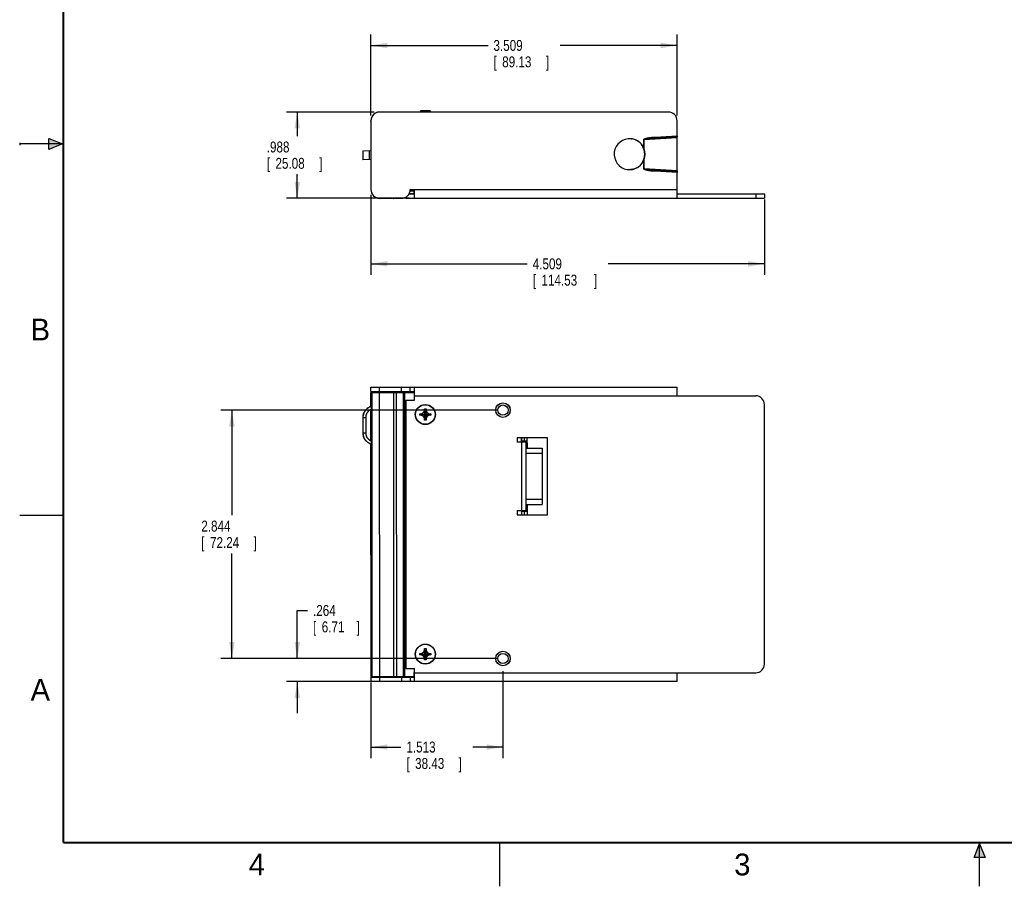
# Model space of a CAD drawing. Header units: inches. Extents: x 0 to 22, y 0 to 17.
# Tile 1 of 9: x 0 to 11.3, y 0 to 9.9. Entities that reach past the tile are written whole.
import ezdxf

# ---------------------------------------------------------------- set-up
doc = ezdxf.new("R2010")
doc.units = ezdxf.units.IN
doc.header["$LTSCALE"] = 1.21
doc.header["$MEASUREMENT"] = 0
doc.layers.get('0').update_dxf_attribs({"linetype": 'CONTINUOUS'})
doc.layers.add('DIMENSIONS', color=7, linetype='CONTINUOUS')
doc.styles.get("Standard").update_dxf_attribs({"font": 'txt', "width": 0.8})
doc.dimstyles.new('DIMSTYLE_1', dxfattribs={"dimtxt": 0.125, "dimasz": 0.1875, "dimexe": 0.18, "dimexo": 0.0625, "dimgap": 0.09, "dimtad": 0, "dimtih": 1, "dimtoh": 1, "dimdec": 3, "dimzin": 4, "dimdsep": 46, "dimtxsty": 'STANDARD', "dimblk": '_FILLED', "dimblk1": '_FILLED', "dimblk2": '_FILLED', "dimcen": 0.09, "dimadec": 0, "dimazin": 0, "dimtp": 0.01, "dimtm": 0.01, "dimtfac": 1, "dimtdec": 3, "dimtofl": 0, "dimtmove": 0, "dimatfit": 3, "dimldrblk": '_FILLED', "dimfxl": 1, "dimtolj": 1, "dimtzin": 4, "dimarcsym": 0})

# ---------------------------------------------------------------- blocks, each defined once
blk = doc.blocks.new('_FILLED')
at = {"color": 0, "linetype": 'BYBLOCK'}
blk.add_solid([(0, 0), (-1, 0.167), (-1, -0.167)], dxfattribs=at)
blk = doc.blocks.new('*D1')
at = {"layer": 'DIMENSIONS', "color": 2, "linetype": 'CONTINUOUS'}
for p, q in [((4.025, 8.828), (4.025, 9.753)), ((7.534, 8.828), (7.534, 9.753)), ((4.025, 9.628), (5.367, 9.628)), ((7.534, 9.628), (6.192, 9.628))]:
    blk.add_line(p, q, dxfattribs=at)
at = {"layer": 'DIMENSIONS', "color": 2, "linetype": 'CONTINUOUS', "xscale": 0.1875, "yscale": 0.1875, "zscale": 0.1875, "rotation": 180}
blk.add_blockref('_FILLED', (4.025, 9.628), dxfattribs=at)
at = {"layer": 'DIMENSIONS', "color": 2, "linetype": 'CONTINUOUS', "xscale": 0.1875, "yscale": 0.1875, "zscale": 0.1875}
blk.add_blockref('_FILLED', (7.534, 9.628), dxfattribs=at)
at = {"layer": 'DIMENSIONS', "color": 2, "linetype": 'CONTINUOUS', "width": 0.8}
for s, p in [('3.509', (5.429, 9.566)), ('[', (5.429, 9.378)), ('89.13', (5.529, 9.378)), (']', (6.029, 9.378))]:
    blk.add_text(s, height=0.125, dxfattribs=at).set_placement(p)
blk = doc.blocks.new('*D2')
at = {"layer": 'DIMENSIONS', "color": 2, "linetype": 'CONTINUOUS'}
for p, q in [((4.025, 7.916), (4.025, 7.003)), ((8.534, 7.866), (8.534, 7.003)), ((4.025, 7.128), (5.817, 7.128)), ((8.534, 7.128), (6.742, 7.128))]:
    blk.add_line(p, q, dxfattribs=at)
at = {"layer": 'DIMENSIONS', "color": 2, "linetype": 'CONTINUOUS', "xscale": 0.1875, "yscale": 0.1875, "zscale": 0.1875, "rotation": 180}
blk.add_blockref('_FILLED', (4.025, 7.128), dxfattribs=at)
at = {"layer": 'DIMENSIONS', "color": 2, "linetype": 'CONTINUOUS', "xscale": 0.1875, "yscale": 0.1875, "zscale": 0.1875}
blk.add_blockref('_FILLED', (8.534, 7.128), dxfattribs=at)
at = {"layer": 'DIMENSIONS', "color": 2, "linetype": 'CONTINUOUS', "width": 0.8}
for s, p in [('4.509', (5.879, 7.065)), ('[', (5.879, 6.878)), ('114.53', (5.979, 6.878)), (']', (6.579, 6.878))]:
    blk.add_text(s, height=0.125, dxfattribs=at).set_placement(p)
blk = doc.blocks.new('*D3')
at = {"layer": 'DIMENSIONS', "color": 2, "linetype": 'CONTINUOUS'}
for p, q in [((4.062, 8.866), (3.056, 8.866)), ((3.181, 8.866), (3.181, 8.591)), ((3.181, 7.878), (3.181, 8.153)), ((4.462, 7.878), (3.056, 7.878))]:
    blk.add_line(p, q, dxfattribs=at)
at = {"layer": 'DIMENSIONS', "color": 2, "linetype": 'CONTINUOUS', "xscale": 0.1875, "yscale": 0.1875, "zscale": 0.1875}
for p, rotation in [((3.181, 8.866), 90), ((3.181, 7.878), 270)]:
    blk.add_blockref('_FILLED', p, dxfattribs=dict(at, rotation=rotation))
at = {"layer": 'DIMENSIONS', "color": 2, "linetype": 'CONTINUOUS', "width": 0.8}
for s, p in [('.988', (2.831, 8.403)), ('[', (2.831, 8.216)), (']', (3.431, 8.216)), ('25.08', (2.931, 8.216))]:
    blk.add_text(s, height=0.125, dxfattribs=at).set_placement(p)
blk = doc.blocks.new('*D4')
at = {"layer": 'DIMENSIONS', "color": 2, "linetype": 'CONTINUOUS'}
for p, q in [((3.181, 2.608), (3.181, 3.158)), ((3.181, 3.158), (3.298, 3.158)), ((5.475, 2.608), (3.056, 2.608)), ((4.462, 2.344), (3.056, 2.344)), ((3.181, 2.344), (3.181, 1.984))]:
    blk.add_line(p, q, dxfattribs=at)
at = {"layer": 'DIMENSIONS', "color": 2, "linetype": 'CONTINUOUS', "xscale": 0.1875, "yscale": 0.1875, "zscale": 0.1875}
for p, rotation in [((3.181, 2.608), 270), ((3.181, 2.344), 90)]:
    blk.add_blockref('_FILLED', p, dxfattribs=dict(at, rotation=rotation))
at = {"layer": 'DIMENSIONS', "color": 2, "linetype": 'CONTINUOUS', "width": 0.8}
for s, p in [('.264', (3.361, 3.096)), ('[', (3.361, 2.908)), ('6.71', (3.461, 2.908)), (']', (3.861, 2.908))]:
    blk.add_text(s, height=0.125, dxfattribs=at).set_placement(p)
blk = doc.blocks.new('*D5')
at = {"layer": 'DIMENSIONS', "color": 2, "linetype": 'CONTINUOUS'}
for p, q in [((5.475, 5.452), (2.306, 5.452)), ((2.431, 5.452), (2.431, 4.249)), ((2.431, 2.608), (2.431, 3.812)), ((5.475, 2.608), (2.306, 2.608))]:
    blk.add_line(p, q, dxfattribs=at)
at = {"layer": 'DIMENSIONS', "color": 2, "linetype": 'CONTINUOUS', "xscale": 0.1875, "yscale": 0.1875, "zscale": 0.1875}
for p, rotation in [((2.431, 5.452), 90), ((2.431, 2.608), 270)]:
    blk.add_blockref('_FILLED', p, dxfattribs=dict(at, rotation=rotation))
at = {"layer": 'DIMENSIONS', "color": 2, "linetype": 'CONTINUOUS', "width": 0.8}
for s, p in [('2.844', (2.081, 4.062)), ('[', (2.081, 3.874)), ('72.24', (2.181, 3.874)), (']', (2.681, 3.874))]:
    blk.add_text(s, height=0.125, dxfattribs=at).set_placement(p)
blk = doc.blocks.new('*D6')
at = {"layer": 'DIMENSIONS', "color": 2, "linetype": 'CONTINUOUS'}
for p, q in [((5.538, 2.462), (5.538, 1.469)), ((4.025, 2.332), (4.025, 1.469)), ((4.025, 1.594), (4.369, 1.594)), ((5.538, 1.594), (5.194, 1.594))]:
    blk.add_line(p, q, dxfattribs=at)
at = {"layer": 'DIMENSIONS', "color": 2, "linetype": 'CONTINUOUS', "xscale": 0.1875, "yscale": 0.1875, "zscale": 0.1875, "rotation": 180}
blk.add_blockref('_FILLED', (4.025, 1.594), dxfattribs=at)
at = {"layer": 'DIMENSIONS', "color": 2, "linetype": 'CONTINUOUS', "xscale": 0.1875, "yscale": 0.1875, "zscale": 0.1875}
blk.add_blockref('_FILLED', (5.538, 1.594), dxfattribs=at)
at = {"layer": 'DIMENSIONS', "color": 2, "linetype": 'CONTINUOUS', "width": 0.8}
for s, p in [('1.513', (4.431, 1.532)), ('[', (4.431, 1.344)), ('38.43', (4.531, 1.344)), (']', (5.031, 1.344))]:
    blk.add_text(s, height=0.125, dxfattribs=at).set_placement(p)

msp = doc.modelspace()

# ---------------------------------------------------------------- hatches: boundary and pattern name
at = {"linetype": 'CONTINUOUS'}
for points in [[(0.3337, 8.5625), (0.49, 8.5), (0.3337, 8.4375)], [(10.9375, 0.3287), (11, 0.485), (11.0625, 0.3287)]]:
    msp.add_hatch(color=2, dxfattribs=at).paths.add_polyline_path(points)

# ---------------------------------------------------------------- linework, layer by layer
at = {"color": 7, "linetype": 'CONTINUOUS'}
for p, q in [((7.4339, 8.8655), (4.1249, 8.8655)), ((4.5919, 8.878), (4.5919, 8.8655)), ((4.7039, 8.878), (4.5919, 8.878)), ((4.7039, 8.878), (4.7039, 8.8655)), ((4.0249, 8.7557), (4.0247, 8.7638)), ((4.0247, 8.7638), (4.0249, 8.7638)), ((4.0249, 8.7655), (4.0249, 7.978)), ((7.5339, 8.593), (7.5339, 8.7655)), ((7.2802, 8.579), (7.5339, 8.593)), ((7.2802, 8.579), (7.2808, 8.569)), ((7.2808, 8.569), (7.5339, 8.583)), ((7.5337, 8.586), (7.5339, 8.583)), ((7.0456, 8.5507), (7.0399, 8.5525)), ((7.1531, 8.4491), (7.1531, 8.5521)), ((7.1546, 8.5521), (7.5339, 8.5731)), ((7.1546, 8.4451), (7.1546, 8.5521)), ((7.5339, 8.193), (7.5339, 8.5731)), ((4.0249, 8.4209), (3.9309, 8.4192)), ((3.9309, 8.4192), (3.9326, 8.3192)), ((4.0093, 8.3206), (4.0075, 8.4206)), ((7.1539, 8.4471), (7.1499, 8.4471)), ((4.0249, 8.3209), (3.9326, 8.3192)), ((7.1539, 8.319), (7.1499, 8.319)), ((7.1531, 8.2139), (7.1531, 8.317)), ((7.1546, 8.2139), (7.1546, 8.321)), ((7.1531, 8.2139), (7.1546, 8.2139)), ((7.5339, 8.193), (7.1546, 8.2139)), ((7.2802, 8.187), (7.2808, 8.197)), ((7.5339, 8.173), (7.2802, 8.187)), ((7.5339, 8.183), (7.2808, 8.197)), ((7.5339, 8.183), (7.5337, 8.1801)), ((7.5339, 7.878), (7.5339, 8.173)), ((4.4614, 7.928), (4.5249, 7.928)), ((4.4638, 7.9325), (4.5197, 7.9325)), ((4.4739, 7.9645), (4.5197, 7.9645)), ((4.4749, 7.978), (7.5339, 7.978)), ((4.5197, 7.9325), (4.5197, 7.9645)), ((4.5249, 7.9645), (4.5197, 7.9645)), ((4.5249, 7.9325), (4.5197, 7.9325)), ((4.5229, 7.9645), (4.5229, 7.978)), ((4.5229, 7.928), (4.5229, 7.9325)), ((4.5249, 7.878), (4.5249, 7.978)), ((7.5339, 7.928), (8.5339, 7.928)), ((8.4339, 7.928), (8.4339, 7.878)), ((8.5339, 7.928), (8.5339, 7.878)), ((4.1247, 7.8775), (4.1247, 7.878)), ((4.2833, 7.8775), (4.1247, 7.8775)), ((4.1249, 7.878), (4.3749, 7.878)), ((4.2833, 7.8775), (4.2833, 7.878)), ((4.4249, 7.8915), (4.4249, 7.878)), ((4.4249, 7.878), (8.5339, 7.878)), ((4.0247, 5.6555), (4.5249, 5.6558)), ((4.0247, 5.6555), (4.0248, 5.5022)), ((4.0248, 5.5022), (4.0247, 5.6555)), ((4.0249, 5.6663), (4.0249, 5.7163)), ((4.0249, 5.7163), (7.5339, 5.7163)), ((4.0249, 5.6663), (4.5249, 5.6663)), ((4.0406, 2.4035), (4.0387, 5.6555)), ((4.1266, 2.4036), (4.1247, 5.6556)), ((4.1249, 5.6663), (4.1249, 5.7163)), ((4.2833, 5.6557), (4.2852, 2.4037)), ((4.3141, 5.6557), (4.316, 2.4037)), ((4.3749, 5.6663), (4.3749, 5.7163)), ((4.3925, 5.6557), (4.3944, 2.4037)), ((4.4079, 5.6557), (4.4098, 2.4037)), ((4.4749, 5.6663), (4.4749, 5.7163)), ((4.5197, 5.6558), (4.5197, 5.6098)), ((4.5249, 5.5663), (4.5249, 5.7163)), ((7.5339, 5.6163), (7.5339, 5.7163)), ((4.4249, 5.5663), (4.4249, 2.4943)), ((4.4249, 5.5663), (4.5249, 5.5663)), ((4.5249, 5.6098), (4.5197, 5.6098)), ((4.5249, 5.6163), (8.4339, 5.6163)), ((4.0093, 5.4869), (4.0075, 5.4869)), ((4.0248, 5.4587), (4.025, 5.1003)), ((4.025, 5.1003), (4.0248, 5.4587)), ((4.0325, 5.5232), (4.0308, 5.5232)), ((4.031, 5.098), (4.0308, 5.4611)), ((4.0328, 5.0358), (4.0325, 5.5232)), ((4.6018, 5.4112), (4.6253, 5.4248)), ((4.6253, 5.4248), (4.6388, 5.4482)), ((4.6253, 5.3797), (4.6704, 5.4248)), ((4.6704, 5.3797), (4.6253, 5.4248)), ((4.6388, 5.4662), (4.6568, 5.4663)), ((4.6388, 5.4482), (4.6388, 5.4662)), ((4.6569, 5.3383), (4.6388, 5.4662)), ((4.6569, 5.3563), (4.6388, 5.4482)), ((4.6389, 5.3382), (4.6568, 5.4663)), ((4.6389, 5.3562), (4.6568, 5.4483)), ((4.6568, 5.4663), (4.6568, 5.4483)), ((4.6568, 5.4483), (4.6704, 5.4248)), ((4.6704, 5.4248), (4.6938, 5.4113)), ((8.5339, 2.5443), (8.5339, 5.5163)), ((3.9309, 5.3669), (3.9646, 5.367)), ((3.9309, 5.3669), (3.931, 5.1919)), ((3.9326, 5.3669), (3.9327, 5.192)), ((3.9646, 5.367), (3.9647, 5.192)), ((4.5839, 5.3932), (4.5838, 5.4112)), ((4.5838, 5.4112), (4.7119, 5.3933)), ((4.5838, 5.4112), (4.6018, 5.4112)), ((4.5839, 5.3932), (4.7118, 5.4113)), ((4.6019, 5.3932), (4.5839, 5.3932)), ((4.6018, 5.4112), (4.6939, 5.3933)), ((4.6019, 5.3932), (4.6938, 5.4113)), ((4.6253, 5.3797), (4.6019, 5.3932)), ((4.6389, 5.3562), (4.6253, 5.3797)), ((4.6389, 5.3382), (4.6389, 5.3562)), ((4.6569, 5.3383), (4.6389, 5.3382)), ((4.6704, 5.3797), (4.6569, 5.3563)), ((4.6569, 5.3563), (4.6569, 5.3383)), ((4.6939, 5.3933), (4.6704, 5.3797)), ((4.6938, 5.4113), (4.7118, 5.4113)), ((4.7119, 5.3933), (4.6939, 5.3933)), ((4.7118, 5.4113), (4.7119, 5.3933)), ((3.931, 5.1919), (3.9647, 5.192)), ((5.6999, 5.1343), (5.6999, 5.0843)), ((6.0499, 5.1343), (5.6999, 5.1343)), ((5.7999, 5.0843), (5.6999, 5.0843)), ((5.7493, 5.1343), (5.7493, 5.0843)), ((5.7493, 5.1305), (5.7509, 5.1305)), ((5.7499, 5.0843), (5.7499, 4.3043)), ((5.7509, 5.1305), (5.7509, 5.1343)), ((5.7509, 5.1305), (5.752, 5.1295)), ((5.752, 5.0843), (5.752, 5.1343)), ((5.817, 5.0976), (5.752, 5.0975)), ((5.784, 5.0843), (5.784, 5.1343)), ((5.785, 5.0843), (5.785, 5.1343)), ((5.7895, 5.0975), (5.8171, 5.0741)), ((5.7999, 5.0843), (5.7999, 4.3043)), ((5.8171, 5.017), (5.817, 5.1343)), ((6.0499, 4.2543), (6.0499, 5.1343)), ((4.0078, 5.0721), (4.0095, 5.0721)), ((4.025, 5.0568), (4.0255, 4.2673)), ((4.0255, 4.2673), (4.0251, 5.0568)), ((4.0311, 5.0358), (4.0328, 5.0358)), ((5.7999, 5.0701), (5.8171, 5.0701)), ((5.8171, 5.0657), (5.7999, 5.0656)), ((5.7999, 5.0169), (5.9854, 5.017)), ((5.9854, 5.017), (5.9858, 4.3723)), ((5.7999, 4.9579), (5.9854, 4.958)), ((5.7999, 4.4311), (5.9857, 4.4313)), ((5.6999, 4.3043), (5.6999, 4.2543)), ((5.6999, 4.3043), (5.7999, 4.3043)), ((5.7498, 4.3043), (5.7498, 4.2543)), ((5.7525, 4.2543), (5.7525, 4.3043)), ((5.8175, 4.2916), (5.7525, 4.2915)), ((5.7845, 4.2543), (5.7845, 4.3043)), ((5.7855, 4.2543), (5.7855, 4.3043)), ((5.79, 4.2915), (5.8175, 4.3151)), ((5.7999, 4.3721), (5.9858, 4.3723)), ((5.8175, 4.3235), (5.7999, 4.3234)), ((5.7999, 4.319), (5.8175, 4.319)), ((5.8175, 4.2543), (5.8175, 4.3722)), ((4.0249, 3.7933), (4.0249, 4.2673)), ((4.0362, 4.2673), (4.0249, 4.2673)), ((4.0279, 4.2765), (4.028, 4.2673)), ((4.0362, 4.2765), (4.0279, 4.2765)), ((4.0365, 3.7825), (4.0362, 4.2765)), ((5.6999, 4.2543), (6.0499, 4.2543)), ((5.7498, 4.2585), (5.7514, 4.2585)), ((5.7514, 4.2585), (5.7525, 4.2595)), ((5.7514, 4.2585), (5.7514, 4.2543)), ((4.0365, 3.7933), (4.0249, 3.7933)), ((4.0258, 3.7933), (4.0266, 2.4035)), ((4.0266, 2.4035), (4.0258, 3.7933)), ((4.0282, 3.7933), (4.0282, 3.7825)), ((4.0282, 3.7825), (4.0365, 3.7825)), ((4.6388, 2.7222), (4.6568, 2.7223)), ((4.6569, 2.5943), (4.6388, 2.7222)), ((4.6388, 2.7042), (4.6388, 2.7222)), ((4.6389, 2.5942), (4.6568, 2.7223)), ((4.6568, 2.7223), (4.6568, 2.7043)), ((4.5839, 2.6492), (4.5838, 2.6672)), ((4.5838, 2.6672), (4.7119, 2.6493)), ((4.5838, 2.6672), (4.6018, 2.6672)), ((4.5839, 2.6492), (4.7118, 2.6673)), ((4.6019, 2.6492), (4.5839, 2.6492)), ((4.6018, 2.6672), (4.6253, 2.6808)), ((4.6018, 2.6672), (4.6939, 2.6493)), ((4.6019, 2.6492), (4.6938, 2.6673)), ((4.6253, 2.6357), (4.6019, 2.6492)), ((4.6253, 2.6808), (4.6388, 2.7042)), ((4.6253, 2.6808), (4.6704, 2.6357)), ((4.6253, 2.6357), (4.6704, 2.6808)), ((4.6389, 2.6122), (4.6253, 2.6357)), ((4.6569, 2.6123), (4.6388, 2.7042)), ((4.6389, 2.6122), (4.6568, 2.7043)), ((4.6389, 2.5942), (4.6389, 2.6122)), ((4.6568, 2.7043), (4.6704, 2.6808)), ((4.6704, 2.6357), (4.6569, 2.6123)), ((4.6569, 2.6123), (4.6569, 2.5943)), ((4.6704, 2.6808), (4.6938, 2.6673)), ((4.6939, 2.6493), (4.6704, 2.6357)), ((4.6938, 2.6673), (4.7118, 2.6673)), ((4.7119, 2.6493), (4.6939, 2.6493)), ((4.7118, 2.6673), (4.7119, 2.6493)), ((4.4249, 2.4943), (4.5249, 2.4943)), ((4.5249, 2.3443), (4.5249, 2.4943)), ((4.6569, 2.5943), (4.6389, 2.5942)), ((4.0249, 2.3943), (4.0249, 2.3443)), ((4.0249, 2.3943), (4.5249, 2.3943)), ((4.0266, 2.4035), (4.5249, 2.4038)), ((4.1249, 2.3943), (4.1249, 2.3443)), ((4.3749, 2.3943), (4.3749, 2.3443)), ((4.4749, 2.3943), (4.4749, 2.3443)), ((4.5216, 2.4038), (4.5216, 2.4498)), ((4.5249, 2.4498), (4.5216, 2.4498)), ((4.5249, 2.4443), (8.4339, 2.4443)), ((7.5339, 2.3443), (7.5339, 2.4443)), ((7.5339, 2.3443), (4.0249, 2.3443))]:
    msp.add_line(p, q, dxfattribs=at)
at = {"color": 2, "linetype": 'CONTINUOUS'}
for p, q in [((0, 8.515), (0, 8.485)), ((0.49, 8.5), (0, 8.5)), ((0.3337, 8.4375), (0.3337, 8.5625)), ((0.3337, 8.5625), (0.49, 8.5)), ((0.49, 8.5), (0.3337, 8.4375)), ((0, 4.25), (0.5, 4.25)), ((5.5, 0), (5.5, 0.5)), ((10.9375, 0.3287), (11, 0.485)), ((11, 0.485), (11.0625, 0.3287)), ((11, 0), (11, 0.485)), ((11.0625, 0.3287), (10.9375, 0.3287))]:
    msp.add_line(p, q, dxfattribs=at)
at = {"color": 7, "linetype": 'CONTINUOUS', "const_width": 0.02}
for points in [[(0.5, 16.5), (0.5, 0.5)], [(0.5, 0.5), (21.5, 0.5)]]:
    msp.add_lwpolyline(points, dxfattribs=at)
at = {"color": 7, "linetype": 'CONTINUOUS'}
for centre, radius in [((5.5379, 5.4523), 0.0835), ((5.5379, 5.4523), 0.083), ((4.6479, 5.4023), 0.115), ((4.6479, 5.4023), 0.1125), ((5.5379, 5.4523), 0.059), ((4.6479, 2.6583), 0.115), ((4.6479, 2.6583), 0.1125), ((5.5379, 2.6083), 0.0835), ((5.5379, 2.6083), 0.083), ((5.5379, 2.6083), 0.059)]:
    msp.add_circle(centre, radius, dxfattribs=at)
for centre, radius, start, end in [((4.1247, 8.7655), 0.1, 110.42962, 181), ((4.1249, 8.7655), 0.1, 90, 180), ((4.1247, 8.7655), 0.1, 106.36316, 110.1968), ((4.1247, 8.7655), 0.1, 102.29057, 105.93606), ((7.4339, 8.7655), 0.1, 0, 90), ((6.9889, 8.383), 0.177, 73.23078, 338.08991), ((6.9889, 8.383), 0.177, 21.91009, 71.29603), ((4.1249, 7.978), 0.1, 180, 270), ((4.3749, 7.978), 0.1, 270, 360), ((4.1247, 7.9635), 0.086, 253.17064, 270), ((4.2833, 7.9415), 0.064, 270, 276.76838), ((8.4339, 5.5163), 0.1, 0, 90), ((8.4339, 2.5443), 0.1, 270, 360)]:
    msp.add_arc(centre, radius, start, end, dxfattribs=at)
for points, knots in [([(7.1531, 8.5521), (7.1532, 8.5523), (7.1533, 8.5526), (7.1532, 8.5531), (7.1533, 8.5536), (7.1535, 8.5542), (7.1538, 8.5547), (7.1543, 8.5552), (7.1549, 8.5557), (7.1556, 8.5562), (7.1562, 8.5567), (7.157, 8.5572), (7.1578, 8.5578), (7.1587, 8.5583), (7.1596, 8.5588), (7.1606, 8.5593), (7.1615, 8.5598), (7.1625, 8.5602), (7.1636, 8.5606), (7.1647, 8.5611), (7.1659, 8.5616), (7.1673, 8.5621), (7.1688, 8.5626), (7.1705, 8.5632), (7.1723, 8.5637), (7.1743, 8.5643), (7.1765, 8.565), (7.1789, 8.5656), (7.1815, 8.5663), (7.1844, 8.567), (7.1876, 8.5677), (7.191, 8.5684), (7.1948, 8.5692), (7.1989, 8.57), (7.2034, 8.5708), (7.2083, 8.5716), (7.2137, 8.5725), (7.2197, 8.5733), (7.2261, 8.5742), (7.2332, 8.5751), (7.241, 8.5759), (7.2495, 8.5768), (7.2589, 8.5776), (7.2692, 8.5784), (7.2764, 8.5788), (7.2802, 8.579)], [0, 0, 0, 0, 0.00378, 0.0073934, 0.0112851, 0.0155895, 0.0203784, 0.0256795, 0.0314447, 0.0375828, 0.0440565, 0.0509481, 0.0583969, 0.0663969, 0.0745196, 0.082487, 0.0903829, 0.0983866, 0.1067669, 0.11582, 0.1258297, 0.1369177, 0.1490913, 0.1623424, 0.176737, 0.192416, 0.2095304, 0.2282172, 0.2486007, 0.2708317, 0.2950871, 0.3215591, 0.3504514, 0.3819903, 0.4164247, 0.4540338, 0.4951231, 0.5400352, 0.5891495, 0.6428874, 0.701722, 0.7661901, 0.8368993, 0.9145651, 1, 1, 1, 1]), ([(7.5339, 8.593), (7.5339, 8.5927), (7.5339, 8.5921), (7.5338, 8.591), (7.5338, 8.5899), (7.5338, 8.5889), (7.5338, 8.5878), (7.5337, 8.5869), (7.5337, 8.5862), (7.5337, 8.586)], [0, 0, 0, 0, 0.134722, 0.2824745, 0.4368018, 0.591884, 0.7407265, 0.8784366, 1, 1, 1, 1]), ([(7.5339, 8.5731), (7.5339, 8.5735), (7.5339, 8.5743), (7.5339, 8.5755), (7.5339, 8.5766), (7.5339, 8.5777), (7.5339, 8.5787), (7.5339, 8.5796), (7.5339, 8.5805), (7.5339, 8.5812), (7.5339, 8.5818), (7.5339, 8.5823), (7.5339, 8.5827), (7.5339, 8.5829), (7.5339, 8.583), (7.5339, 8.583)], [0, 0, 0, 0, 0.1203868, 0.2389041, 0.3537044, 0.4635161, 0.5664257, 0.6614207, 0.7467255, 0.8214755, 0.8842117, 0.9342192, 0.9705139, 0.9925914, 1, 1, 1, 1]), ([(7.0581, 8.5459), (7.0628, 8.5439), (7.0679, 8.5414), (7.0728, 8.5387), (7.0733, 8.5384)], [0, 0, 0, 0, 0.8973349, 1, 1, 1, 1]), ([(7.1499, 8.4471), (7.1454, 8.4605), (7.1336, 8.4852), (7.1068, 8.5165), (7.08, 8.5355), (7.0629, 8.5438), (7.0581, 8.5459)], [0, 0, 0, 0, 0.2964395, 0.592879, 0.8893185, 1, 1, 1, 1]), ([(7.1531, 8.5521), (7.1532, 8.5522), (7.1536, 8.5522), (7.1541, 8.5522), (7.1545, 8.5522), (7.1546, 8.5521)], [0, 0, 0, 0, 0.3337654, 0.6672994, 1, 1, 1, 1]), ([(7.1546, 8.5521), (7.1547, 8.5522), (7.1547, 8.5523), (7.1548, 8.5526), (7.1549, 8.5528), (7.1551, 8.553), (7.1553, 8.5532), (7.1556, 8.5535), (7.1559, 8.5537), (7.1563, 8.5539), (7.1567, 8.5541), (7.1572, 8.5542), (7.1577, 8.5545), (7.1582, 8.5547), (7.1588, 8.5549), (7.1594, 8.5551), (7.1601, 8.5553), (7.1609, 8.5556), (7.1618, 8.5558), (7.1627, 8.5561), (7.1637, 8.5563), (7.1648, 8.5566), (7.166, 8.5569), (7.1673, 8.5572), (7.1687, 8.5575), (7.1702, 8.5578), (7.1719, 8.5581), (7.1737, 8.5584), (7.1757, 8.5588), (7.1778, 8.5592), (7.1801, 8.5595), (7.1827, 8.5599), (7.1854, 8.5603), (7.1884, 8.5608), (7.1916, 8.5612), (7.1952, 8.5617), (7.199, 8.5622), (7.2031, 8.5627), (7.2076, 8.5632), (7.2125, 8.5637), (7.2179, 8.5643), (7.2236, 8.5648), (7.2299, 8.5654), (7.2367, 8.566), (7.2442, 8.5666), (7.2523, 8.5672), (7.261, 8.5678), (7.2706, 8.5685), (7.2773, 8.5689), (7.2808, 8.569)], [0, 0, 0, 0, 0.0017005, 0.0034692, 0.0054681, 0.0077222, 0.0102361, 0.0130094, 0.0160444, 0.0193519, 0.0229426, 0.0268061, 0.0309535, 0.0354242, 0.0402633, 0.0455225, 0.0512637, 0.0575495, 0.0644198, 0.0719017, 0.0800169, 0.0888014, 0.0983199, 0.1086501, 0.119877, 0.1320793, 0.1453264, 0.1596963, 0.1752874, 0.192206, 0.210569, 0.2304959, 0.2521168, 0.2755781, 0.3010369, 0.3286653, 0.3586477, 0.3911874, 0.4265065, 0.4648477, 0.5064795, 0.5516929, 0.6008078, 0.6541753, 0.7121824, 0.7752588, 0.8438809, 0.9185958, 1, 1, 1, 1]), ([(7.1499, 8.319), (7.1506, 8.3207), (7.1519, 8.3242), (7.1536, 8.3294), (7.1552, 8.3346), (7.1566, 8.3399), (7.1579, 8.3452), (7.1589, 8.3505), (7.1599, 8.3559), (7.1606, 8.3613), (7.1612, 8.3667), (7.1618, 8.3739), (7.162, 8.383), (7.1618, 8.3921), (7.1612, 8.3994), (7.1606, 8.4048), (7.1599, 8.4102), (7.1589, 8.4155), (7.1579, 8.4209), (7.1566, 8.4262), (7.1552, 8.4314), (7.1536, 8.4367), (7.1519, 8.4419), (7.1506, 8.4454), (7.1499, 8.4471)], [0, 0, 0, 0, 0.0423525, 0.0843927, 0.1261794, 0.1677723, 0.2092326, 0.250622, 0.2920031, 0.3334389, 0.3749773, 0.4166049, 0.5000007, 0.5833964, 0.625024, 0.6665623, 0.7079981, 0.7493791, 0.7907683, 0.8322284, 0.8738212, 0.9156077, 0.9576478, 1, 1, 1, 1]), ([(7.1539, 8.4471), (7.1538, 8.4473), (7.1536, 8.4478), (7.1533, 8.4484), (7.1532, 8.4489), (7.1531, 8.4491)], [0, 0, 0, 0, 0.3399397, 0.6732392, 1, 1, 1, 1]), ([(7.1546, 8.4451), (7.1545, 8.4453), (7.1544, 8.4458), (7.1541, 8.4464), (7.1539, 8.4469), (7.1539, 8.4471)], [0, 0, 0, 0, 0.3391505, 0.6725093, 1, 1, 1, 1]), ([(7.1546, 8.321), (7.1552, 8.3226), (7.1564, 8.3259), (7.158, 8.3309), (7.1595, 8.3359), (7.1608, 8.3409), (7.162, 8.346), (7.163, 8.351), (7.1638, 8.3561), (7.1645, 8.3613), (7.1651, 8.3667), (7.1657, 8.3739), (7.1659, 8.383), (7.1657, 8.3921), (7.1651, 8.3994), (7.1645, 8.4047), (7.1638, 8.4099), (7.163, 8.415), (7.162, 8.4201), (7.1608, 8.4251), (7.1595, 8.4302), (7.158, 8.4352), (7.1564, 8.4401), (7.1552, 8.4434), (7.1546, 8.4451)], [0, 0, 0, 0, 0.0415424, 0.0828122, 0.1238636, 0.1647508, 0.205528, 0.2462497, 0.2869698, 0.3277418, 0.3707062, 0.4137584, 0.5000006, 0.5862427, 0.6292949, 0.6722593, 0.7130312, 0.7537511, 0.7944727, 0.8352499, 0.8761369, 0.9171881, 0.9584578, 1, 1, 1, 1]), ([(7.1613, 8.398), (7.1614, 8.3967), (7.1616, 8.3944), (7.1617, 8.3922), (7.1617, 8.3913)], [0, 0, 0, 0, 0.6068674, 1, 1, 1, 1]), ([(7.1617, 8.3748), (7.1617, 8.3739), (7.1616, 8.3716), (7.1614, 8.3694), (7.1613, 8.368)], [0, 0, 0, 0, 0.393158, 1, 1, 1, 1]), ([(7.0518, 8.2176), (7.0587, 8.2203), (7.0781, 8.2292), (7.1069, 8.2496), (7.1337, 8.2812), (7.1455, 8.3057), (7.1499, 8.319)], [0, 0, 0, 0, 0.1486767, 0.4324512, 0.7162256, 1, 1, 1, 1]), ([(7.1531, 8.317), (7.1532, 8.3172), (7.1533, 8.3176), (7.1536, 8.3183), (7.1538, 8.3187), (7.1539, 8.319)], [0, 0, 0, 0, 0.3267608, 0.6600603, 1, 1, 1, 1]), ([(7.1539, 8.319), (7.1539, 8.3192), (7.1541, 8.3196), (7.1544, 8.3203), (7.1545, 8.3208), (7.1546, 8.321)], [0, 0, 0, 0, 0.3274907, 0.6608495, 1, 1, 1, 1]), ([(6.9889, 8.206), (7.003, 8.206), (7.0196, 8.2081), (7.0349, 8.2121), (7.0362, 8.2125)], [0, 0, 0, 0, 0.9139558, 1, 1, 1, 1]), ([(7.0733, 8.2276), (7.0729, 8.2274), (7.068, 8.2247), (7.0629, 8.2222), (7.0581, 8.2202)], [0, 0, 0, 0, 0.0800696, 1, 1, 1, 1]), ([(7.2802, 8.187), (7.2761, 8.1873), (7.2684, 8.1877), (7.2573, 8.1886), (7.2472, 8.1895), (7.2381, 8.1905), (7.2298, 8.1914), (7.2222, 8.1924), (7.2153, 8.1934), (7.209, 8.1944), (7.2032, 8.1953), (7.198, 8.1963), (7.1933, 8.1972), (7.1889, 8.1981), (7.185, 8.199), (7.1814, 8.1998), (7.1781, 8.2007), (7.1751, 8.2015), (7.1724, 8.2023), (7.17, 8.2031), (7.1678, 8.2038), (7.1658, 8.2045), (7.164, 8.2052), (7.1623, 8.2059), (7.1609, 8.2066), (7.1596, 8.2073), (7.1584, 8.2079), (7.1574, 8.2085), (7.1565, 8.2092), (7.1558, 8.2097), (7.155, 8.2103), (7.1544, 8.2108), (7.1539, 8.2113), (7.1535, 8.2119), (7.1533, 8.2124), (7.1532, 8.2129), (7.1533, 8.2135), (7.1532, 8.2138), (7.1531, 8.2139)], [0, 0, 0, 0, 0.0920423, 0.1755725, 0.2515077, 0.320634, 0.3836224, 0.4410608, 0.493467, 0.5413029, 0.584984, 0.6248815, 0.6613268, 0.6946197, 0.7250323, 0.7528084, 0.778177, 0.8013436, 0.8224782, 0.8417631, 0.8593758, 0.8754234, 0.8899781, 0.9032196, 0.9153642, 0.9264781, 0.9364693, 0.9453226, 0.9532946, 0.9605939, 0.9673446, 0.97355, 0.9791368, 0.9840834, 0.9884641, 0.9923923, 0.9960536, 1, 1, 1, 1]), ([(7.2808, 8.197), (7.2772, 8.1972), (7.2704, 8.1976), (7.2607, 8.1982), (7.2518, 8.1989), (7.2436, 8.1995), (7.236, 8.2001), (7.2291, 8.2007), (7.2228, 8.2013), (7.2169, 8.2019), (7.2116, 8.2025), (7.2066, 8.203), (7.2021, 8.2035), (7.198, 8.204), (7.1941, 8.2045), (7.1906, 8.205), (7.1874, 8.2054), (7.1844, 8.2059), (7.1816, 8.2063), (7.1791, 8.2067), (7.1768, 8.2071), (7.1747, 8.2074), (7.1727, 8.2078), (7.1709, 8.2081), (7.1693, 8.2085), (7.1678, 8.2088), (7.1664, 8.2091), (7.1651, 8.2094), (7.164, 8.2097), (7.1629, 8.2099), (7.1619, 8.2102), (7.161, 8.2105), (7.1602, 8.2107), (7.1594, 8.211), (7.1588, 8.2112), (7.1582, 8.2114), (7.1576, 8.2116), (7.1571, 8.2119), (7.1566, 8.2121), (7.1562, 8.2123), (7.1558, 8.2125), (7.1554, 8.2127), (7.1552, 8.213), (7.155, 8.2132), (7.1548, 8.2134), (7.1548, 8.2137), (7.1547, 8.2139), (7.1546, 8.2139)], [0, 0, 0, 0, 0.0829285, 0.1589385, 0.2286591, 0.2926606, 0.3514409, 0.4054492, 0.4550888, 0.5007245, 0.542689, 0.5812872, 0.6167952, 0.6494658, 0.6795274, 0.7071894, 0.7326451, 0.756069, 0.7776252, 0.7974622, 0.8157182, 0.8325126, 0.8479621, 0.8621795, 0.8752658, 0.8873042, 0.8983601, 0.9085114, 0.9178474, 0.9264555, 0.9343953, 0.9417009, 0.9483844, 0.9544713, 0.9600199, 0.9651015, 0.9697851, 0.9741295, 0.9781813, 0.9819399, 0.9853879, 0.9885279, 0.9913645, 0.9938989, 0.9961362, 0.9981058, 1, 1, 1, 1]), ([(7.5337, 8.1801), (7.5337, 8.1798), (7.5337, 8.1792), (7.5338, 8.1782), (7.5338, 8.1772), (7.5338, 8.1761), (7.5338, 8.175), (7.5339, 8.174), (7.5339, 8.1733), (7.5339, 8.173)], [0, 0, 0, 0, 0.1214413, 0.2588772, 0.4073849, 0.562198, 0.7164664, 0.8645087, 1, 1, 1, 1]), ([(7.5339, 8.193), (7.5339, 8.1926), (7.5339, 8.1918), (7.5339, 8.1906), (7.5339, 8.1895), (7.5339, 8.1884), (7.5339, 8.1874), (7.5339, 8.1864), (7.5339, 8.1856), (7.5339, 8.1848), (7.5339, 8.1842), (7.5339, 8.1837), (7.5339, 8.1834), (7.5339, 8.1832), (7.5339, 8.1831), (7.5339, 8.183)], [0, 0, 0, 0, 0.1203868, 0.2389041, 0.3537044, 0.4635161, 0.5664257, 0.6614207, 0.7467255, 0.8214755, 0.8842117, 0.9342192, 0.9705139, 0.9925914, 1, 1, 1, 1]), ([(4.0075, 5.4869), (4.0047, 5.4856), (3.9991, 5.4827), (3.991, 5.4779), (3.9833, 5.4725), (3.976, 5.4666), (3.9692, 5.4602), (3.9628, 5.4533), (3.9569, 5.4459), (3.9516, 5.4382), (3.9468, 5.4301), (3.9426, 5.4217), (3.939, 5.413), (3.9361, 5.4041), (3.9338, 5.3949), (3.9321, 5.3857), (3.9311, 5.3763), (3.9309, 5.3701), (3.9309, 5.3669)], [0, 0, 0, 0, 0.0624808, 0.1250148, 0.1874673, 0.2499855, 0.3125037, 0.3749585, 0.437496, 0.4999804, 0.5624672, 0.6250063, 0.6874636, 0.7499873, 0.8125103, 0.8749694, 0.9375113, 1, 1, 1, 1]), ([(4.0093, 5.4869), (4.0064, 5.4856), (4.0009, 5.4827), (3.9928, 5.4779), (3.9851, 5.4725), (3.9778, 5.4666), (3.9709, 5.4602), (3.9645, 5.4533), (3.9587, 5.4459), (3.9533, 5.4382), (3.9485, 5.4301), (3.9443, 5.4217), (3.9408, 5.413), (3.9378, 5.4041), (3.9355, 5.3949), (3.9338, 5.3857), (3.9328, 5.3763), (3.9326, 5.3701), (3.9326, 5.3669)], [0, 0, 0, 0, 0.0624808, 0.1250148, 0.1874673, 0.2499855, 0.3125037, 0.3749585, 0.437496, 0.4999804, 0.5624672, 0.6250063, 0.6874636, 0.7499873, 0.8125103, 0.8749694, 0.9375113, 1, 1, 1, 1]), ([(4.0325, 5.4617), (4.0304, 5.461), (4.0259, 5.4593), (4.0191, 5.4562), (4.0123, 5.4523), (4.0057, 5.448), (3.9996, 5.4431), (3.9938, 5.4378), (3.9885, 5.432), (3.9836, 5.4258), (3.9792, 5.4193), (3.9754, 5.4124), (3.9721, 5.4053), (3.9694, 5.3979), (3.9673, 5.3903), (3.9657, 5.3826), (3.9648, 5.3748), (3.9646, 5.3696), (3.9646, 5.367)], [0, 0, 0, 0, 0.0536827, 0.1168231, 0.1798055, 0.2429049, 0.3060702, 0.3691056, 0.4321418, 0.4953094, 0.5584125, 0.6213999, 0.6845465, 0.7476936, 0.8106826, 0.8737883, 0.9369594, 1, 1, 1, 1]), ([(4.0075, 5.4869), (4.0087, 5.4874), (4.0109, 5.4886), (4.0141, 5.4906), (4.0171, 5.493), (4.0199, 5.4956), (4.0223, 5.4985), (4.0245, 5.5016), (4.0264, 5.5049), (4.028, 5.5084), (4.0292, 5.512), (4.0301, 5.5157), (4.0307, 5.5194), (4.0308, 5.5219), (4.0308, 5.5232)], [0, 0, 0, 0, 0.0832648, 0.16672, 0.2499878, 0.3332548, 0.4167122, 0.4999823, 0.5832536, 0.6667142, 0.7499864, 0.8332614, 0.9167252, 1, 1, 1, 1]), ([(4.0325, 5.5232), (4.0325, 5.5219), (4.0324, 5.5194), (4.0319, 5.5157), (4.031, 5.512), (4.0297, 5.5084), (4.0282, 5.5049), (4.0263, 5.5016), (4.0241, 5.4985), (4.0216, 5.4956), (4.0189, 5.493), (4.0159, 5.4906), (4.0127, 5.4886), (4.0104, 5.4874), (4.0093, 5.4869)], [0, 0, 0, 0, 0.0832748, 0.1667386, 0.2500136, 0.3332858, 0.4167464, 0.5000177, 0.5832878, 0.6667452, 0.7500122, 0.83328, 0.9167352, 1, 1, 1, 1]), ([(3.931, 5.1919), (3.931, 5.1888), (3.9312, 5.1826), (3.9322, 5.1732), (3.9339, 5.164), (3.9362, 5.1548), (3.9392, 5.1459), (3.9428, 5.1372), (3.947, 5.1288), (3.9518, 5.1207), (3.9571, 5.113), (3.963, 5.1057), (3.9694, 5.0988), (3.9763, 5.0924), (3.9836, 5.0864), (3.9913, 5.0811), (3.9993, 5.0762), (4.0049, 5.0734), (4.0078, 5.0721)], [0, 0, 0, 0, 0.0624886, 0.1250301, 0.1874891, 0.2500117, 0.3125339, 0.3749917, 0.4375313, 0.500017, 0.5625027, 0.6250401, 0.6874946, 0.7500134, 0.8125309, 0.8749839, 0.9375189, 1, 1, 1, 1]), ([(3.9327, 5.192), (3.9327, 5.1888), (3.933, 5.1826), (3.934, 5.1732), (3.9356, 5.164), (3.938, 5.1548), (3.9409, 5.1459), (3.9445, 5.1372), (3.9487, 5.1288), (3.9535, 5.1207), (3.9589, 5.113), (3.9647, 5.1057), (3.9711, 5.0988), (3.978, 5.0924), (3.9853, 5.0864), (3.993, 5.0811), (4.0011, 5.0762), (4.0067, 5.0734), (4.0095, 5.0721)], [0, 0, 0, 0, 0.0624886, 0.1250301, 0.1874891, 0.2500117, 0.3125339, 0.3749917, 0.4375313, 0.500017, 0.5625027, 0.6250401, 0.6874946, 0.7500134, 0.8125309, 0.8749839, 0.9375189, 1, 1, 1, 1]), ([(3.9647, 5.192), (3.9647, 5.1894), (3.9649, 5.1841), (3.9659, 5.1763), (3.9674, 5.1686), (3.9695, 5.161), (3.9723, 5.1537), (3.9756, 5.1465), (3.9794, 5.1397), (3.9838, 5.1331), (3.9886, 5.127), (3.994, 5.1212), (3.9998, 5.1159), (4.0059, 5.111), (4.0125, 5.1066), (4.0193, 5.1028), (4.0261, 5.0997), (4.0306, 5.098), (4.0328, 5.0973)], [0, 0, 0, 0, 0.0630406, 0.1262117, 0.1893174, 0.2523064, 0.3154535, 0.3786001, 0.4415875, 0.5046906, 0.5678582, 0.6308944, 0.6939298, 0.7570951, 0.8201945, 0.8831769, 0.9463173, 1, 1, 1, 1]), ([(4.0311, 5.0358), (4.0311, 5.0371), (4.0309, 5.0396), (4.0304, 5.0434), (4.0295, 5.0471), (4.0283, 5.0506), (4.0267, 5.0541), (4.0248, 5.0574), (4.0226, 5.0605), (4.0201, 5.0634), (4.0174, 5.066), (4.0144, 5.0684), (4.0112, 5.0704), (4.0089, 5.0716), (4.0078, 5.0721)], [0, 0, 0, 0, 0.0832748, 0.1667386, 0.2500136, 0.3332858, 0.4167464, 0.5000177, 0.5832878, 0.6667452, 0.7500122, 0.83328, 0.9167352, 1, 1, 1, 1]), ([(4.0095, 5.0721), (4.0107, 5.0716), (4.0129, 5.0704), (4.0161, 5.0684), (4.0191, 5.066), (4.0218, 5.0634), (4.0243, 5.0605), (4.0265, 5.0574), (4.0284, 5.0541), (4.03, 5.0506), (4.0312, 5.0471), (4.0321, 5.0434), (4.0327, 5.0396), (4.0328, 5.0371), (4.0328, 5.0358)], [0, 0, 0, 0, 0.0832648, 0.16672, 0.2499878, 0.3332548, 0.4167122, 0.4999823, 0.5832536, 0.6667142, 0.7499864, 0.8332614, 0.9167252, 1, 1, 1, 1]), ([(4.0305, 3.683), (4.0305, 3.683), (4.0305, 3.683), (4.0305, 3.683), (4.0305, 3.683), (4.0304, 3.6829), (4.0304, 3.6829), (4.0304, 3.6829), (4.0304, 3.6828), (4.0304, 3.6827), (4.0304, 3.6826), (4.0303, 3.6824), (4.0303, 3.6823), (4.0303, 3.6821), (4.0303, 3.6818), (4.0302, 3.6814), (4.0302, 3.6808), (4.0301, 3.6802), (4.0301, 3.6794), (4.03, 3.6786), (4.03, 3.6777), (4.03, 3.6767), (4.0299, 3.6756), (4.0299, 3.674), (4.0298, 3.6719), (4.0297, 3.669), (4.0296, 3.6659), (4.0296, 3.6624), (4.0295, 3.6588), (4.0294, 3.6548), (4.0294, 3.6507), (4.0293, 3.6463), (4.0293, 3.6417), (4.0292, 3.6369), (4.0292, 3.6303), (4.0291, 3.6217), (4.0291, 3.6112), (4.0291, 3.6005), (4.0291, 3.5898), (4.0292, 3.5793), (4.0292, 3.5707), (4.0293, 3.5641), (4.0293, 3.5593), (4.0294, 3.5547), (4.0294, 3.5504), (4.0295, 3.5462), (4.0296, 3.5423), (4.0296, 3.5386), (4.0297, 3.5352), (4.0298, 3.532), (4.0299, 3.5292), (4.0299, 3.527), (4.03, 3.5254), (4.03, 3.5243), (4.0301, 3.5233), (4.0301, 3.5224), (4.0302, 3.5216), (4.0302, 3.5208), (4.0303, 3.5202), (4.0303, 3.5196), (4.0303, 3.5192), (4.0304, 3.5189), (4.0304, 3.5187), (4.0304, 3.5186), (4.0305, 3.5184), (4.0305, 3.5183), (4.0305, 3.5182), (4.0305, 3.5182), (4.0305, 3.5181), (4.0305, 3.5181), (4.0305, 3.5181), (4.0306, 3.518), (4.0306, 3.518), (4.0306, 3.518), (4.0306, 3.518)], [0, 0, 0, 0, 0.0001764, 0.0002979, 0.0004461, 0.0006227, 0.0008287, 0.0010648, 0.0013315, 0.0019579, 0.0027098, 0.0035883, 0.0045943, 0.0057285, 0.0069914, 0.0099055, 0.0133404, 0.0172993, 0.0217835, 0.026787, 0.0323018, 0.03832, 0.0448337, 0.0518349, 0.0672677, 0.0845511, 0.1036057, 0.1243489, 0.1466983, 0.1705663, 0.1958455, 0.2224239, 0.2501893, 0.2790266, 0.3088092, 0.3706922, 0.4347894, 0.5000001, 0.5652108, 0.629308, 0.691191, 0.7209735, 0.7498108, 0.7775762, 0.8041546, 0.8294338, 0.8533017, 0.8756511, 0.8963944, 0.915449, 0.9327324, 0.9481651, 0.9551663, 0.96168, 0.9676982, 0.973213, 0.9782165, 0.9827007, 0.9866596, 0.9900945, 0.9930086, 0.9942715, 0.9954057, 0.9964117, 0.9972902, 0.9980421, 0.9986685, 0.9989352, 0.9991713, 0.9993773, 0.9995539, 0.9997021, 0.9998236, 1, 1, 1, 1]), ([(4.0306, 3.518), (4.0306, 3.518), (4.0306, 3.518), (4.0306, 3.518), (4.0306, 3.5181), (4.0307, 3.5181), (4.0307, 3.5181), (4.0307, 3.5182), (4.0307, 3.5182), (4.0307, 3.5183), (4.0307, 3.5184), (4.0308, 3.5186), (4.0308, 3.5187), (4.0308, 3.5189), (4.0308, 3.5192), (4.0309, 3.5196), (4.0309, 3.5202), (4.031, 3.5208), (4.031, 3.5216), (4.0311, 3.5224), (4.0311, 3.5233), (4.0311, 3.5243), (4.0312, 3.5254), (4.0312, 3.527), (4.0313, 3.5292), (4.0314, 3.532), (4.0315, 3.5352), (4.0315, 3.5386), (4.0316, 3.5423), (4.0317, 3.5462), (4.0317, 3.5504), (4.0318, 3.5547), (4.0318, 3.5593), (4.0319, 3.5641), (4.0319, 3.5707), (4.032, 3.5793), (4.032, 3.5898), (4.032, 3.6005), (4.032, 3.6112), (4.0319, 3.6217), (4.0319, 3.6303), (4.0318, 3.6369), (4.0318, 3.6417), (4.0317, 3.6463), (4.0317, 3.6507), (4.0316, 3.6548), (4.0315, 3.6588), (4.0315, 3.6624), (4.0314, 3.6659), (4.0313, 3.669), (4.0312, 3.6719), (4.0312, 3.674), (4.0311, 3.6756), (4.0311, 3.6767), (4.031, 3.6777), (4.031, 3.6786), (4.0309, 3.6794), (4.0309, 3.6802), (4.0308, 3.6808), (4.0308, 3.6814), (4.0307, 3.6818), (4.0307, 3.6821), (4.0307, 3.6823), (4.0307, 3.6824), (4.0306, 3.6826), (4.0306, 3.6827), (4.0306, 3.6828), (4.0306, 3.6829), (4.0306, 3.6829), (4.0306, 3.6829), (4.0305, 3.683), (4.0305, 3.683), (4.0305, 3.683), (4.0305, 3.683), (4.0305, 3.683)], [0, 0, 0, 0, 0.0001764, 0.0002979, 0.0004461, 0.0006227, 0.0008287, 0.0010648, 0.0013315, 0.0019579, 0.0027098, 0.0035883, 0.0045943, 0.0057285, 0.0069914, 0.0099055, 0.0133404, 0.0172993, 0.0217835, 0.026787, 0.0323018, 0.03832, 0.0448337, 0.0518349, 0.0672677, 0.0845511, 0.1036057, 0.1243489, 0.1466983, 0.1705663, 0.1958455, 0.2224239, 0.2501893, 0.2790266, 0.3088092, 0.3706922, 0.4347894, 0.5000001, 0.5652108, 0.629308, 0.691191, 0.7209735, 0.7498108, 0.7775762, 0.8041546, 0.8294338, 0.8533017, 0.8756511, 0.8963944, 0.915449, 0.9327324, 0.9481651, 0.9551663, 0.96168, 0.9676982, 0.973213, 0.9782165, 0.9827007, 0.9866596, 0.9900945, 0.9930086, 0.9942715, 0.9954057, 0.9964117, 0.9972902, 0.9980421, 0.9986685, 0.9989352, 0.9991713, 0.9993773, 0.9995539, 0.9997021, 0.9998236, 1, 1, 1, 1])]:
    msp.add_open_spline(points, degree=3, knots=knots, dxfattribs=at)
for points in [[(7.0317, 8.5548), (7.0177, 8.5582), (7.0027, 8.56), (6.9889, 8.56)], [(7.0062, 8.5591), (7.0075, 8.559), (7.0088, 8.5589), (7.0101, 8.5587)], [(7.0101, 8.5587), (7.0101, 8.5587), (7.0102, 8.5587), (7.0102, 8.5587)], [(7.0208, 8.5571), (7.0213, 8.557), (7.0217, 8.5569), (7.0222, 8.5568)], [(7.1057, 8.5152), (7.1158, 8.506), (7.1246, 8.4956), (7.132, 8.4843)], [(7.1617, 8.3913), (7.1618, 8.3902), (7.1618, 8.3891), (7.1618, 8.388)], [(7.1618, 8.378), (7.1618, 8.3769), (7.1618, 8.3758), (7.1617, 8.3748)], [(7.1618, 8.388), (7.1619, 8.3864), (7.1619, 8.3847), (7.1619, 8.383)], [(7.1619, 8.383), (7.1619, 8.3814), (7.1619, 8.3797), (7.1618, 8.378)], [(7.1499, 8.319), (7.1454, 8.3056), (7.1395, 8.2932), (7.132, 8.2818)], [(7.0101, 8.2074), (7.0068, 8.207), (7.0035, 8.2067), (7.0002, 8.2064)], [(7.0102, 8.2074), (7.0102, 8.2074), (7.0101, 8.2074), (7.0101, 8.2074)], [(7.0208, 8.209), (7.0173, 8.2084), (7.0137, 8.2078), (7.0102, 8.2074)], [(7.0306, 8.2111), (7.0279, 8.2104), (7.025, 8.2098), (7.0222, 8.2093)]]:
    msp.add_open_spline(points, degree=3, dxfattribs=at)

# ---------------------------------------------------------------- texts
at = {"color": 2, "linetype": 'CONTINUOUS'}
for s, p in [('B', (0.125, 6.25)), ('A', (0.125, 2.125)), ('4', (2.625, 0.125)), ('3', (8.1875, 0.125))]:
    msp.add_text(s, height=0.25, dxfattribs=at).set_placement(p)

# ---------------------------------------------------------------- dimensions: what is measured, and where the dimension line sits
at = {"layer": 'DIMENSIONS', "color": 2, "linetype": 'CONTINUOUS'}
for base, p1, p2, picture, middle in [((7.5339, 9.628), (4.0249, 8.828), (7.5339, 8.828), '*D1', (5.7794, 9.5343)), ((8.5339, 7.1275), (4.0249, 7.9155), (8.5339, 7.8655), '*D2', (6.2794, 7.0338)), ((5.5379, 1.5942), (4.0249, 2.3318), (5.5379, 2.4623), '*D6', (4.7814, 1.5005))]:
    dim = msp.add_linear_dim(base=base, p1=p1, p2=p2, dimstyle='DIMSTYLE_1', dxfattribs=at)
    dim.commit()
    dim.dimension.update_dxf_attribs({"geometry": picture, "text_midpoint": middle, "dimtype": 160})
for base, p1, p2, picture, middle in [((3.1808821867, 8.8655337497), (4.4623546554, 7.8780337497), (4.0623546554, 8.8655337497), '*D3', (3.1808821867, 8.3717837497)), ((2.4309, 5.4523), (5.4754, 2.6083), (5.4754, 5.4523), '*D5', (2.4309, 4.0303)), ((3.1809, 2.6083), (4.4624, 2.3443), (5.4754, 2.6083), '*D4', (3.6609, 3.0645))]:
    dim = msp.add_linear_dim(base=base, p1=p1, p2=p2, angle=90, dimstyle='DIMSTYLE_1', dxfattribs=at)
    dim.commit()
    dim.dimension.update_dxf_attribs({"geometry": picture, "text_midpoint": middle, "dimtype": 160})

doc.saveas('drawing.dxf')
